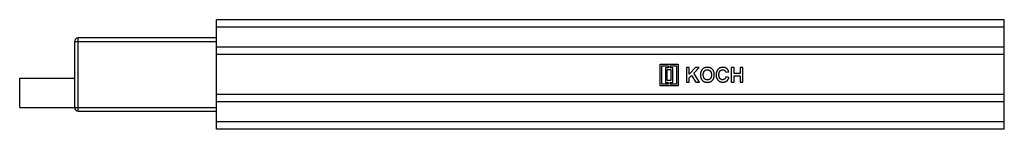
# Model space of a CAD drawing. Header units: millimetres. Extents: x 39 to 309, y 226 to 256.
import ezdxf

# ---------------------------------------------------------------- set-up
doc = ezdxf.new("R2010")
doc.units = ezdxf.units.MM
doc.header["$LTSCALE"] = 31.464333
doc.layers.get('0').update_dxf_attribs({"linetype": 'CONTINUOUS'})

msp = doc.modelspace()

# ---------------------------------------------------------------- linework, layer by layer
at = {"color": 7}
for p, q in [((92.6, 226.35), (92.6, 256.35)), ((308.6, 256.35), (92.6, 256.35)), ((308.6, 254.35), (92.6, 254.35)), ((308.6, 226.35), (308.6, 256.35)), ((54.6, 231.35), (54.6, 251.35)), ((92.6, 251.35), (54.6, 251.35)), ((53.6, 250.35), (53.6, 232.35)), ((53.6, 250.35), (92.6, 250.35)), ((308.6, 248.85), (92.6, 248.85)), ((308.6, 246.85), (92.6, 246.85)), ((214.19, 244.2), (219.19, 244.2)), ((214.19, 238.2), (214.19, 244.2)), ((214.69, 243.7), (216.44, 243.7)), ((214.69, 238.7), (214.69, 243.7)), ((216.44, 243.2), (215.69, 243.2)), ((215.69, 243.2), (215.69, 239.2)), ((216.44, 243.7), (216.44, 243.2)), ((216.94, 243.7), (218.69, 243.7)), ((216.94, 243.2), (216.94, 243.7)), ((217.69, 243.2), (216.94, 243.2)), ((217.69, 239.2), (217.69, 243.2)), ((218.69, 243.7), (218.69, 238.7)), ((219.19, 244.2), (219.19, 238.2)), ((222.2, 243.25), (221.43, 243.25)), ((221.43, 243.25), (221.43, 239.25)), ((223.88, 243.25), (222.2, 241.46)), ((222.2, 241.46), (222.2, 243.25)), ((223.42, 241.71), (224.94, 243.25)), ((224.94, 243.25), (223.88, 243.25)), ((234.5, 243.25), (233.73, 243.25)), ((233.73, 243.25), (233.73, 239.25)), ((234.5, 241.66), (234.5, 243.25)), ((236.91, 243.25), (236.14, 243.25)), ((236.14, 243.25), (236.14, 241.66)), ((236.91, 239.25), (236.91, 243.25)), ((38.6, 232.35), (38.6, 240.35)), ((38.6, 240.35), (53.6, 240.35)), ((216.19, 242.7), (217.19, 242.7)), ((216.19, 239.7), (216.19, 242.7)), ((217.19, 242.7), (217.19, 239.7)), ((222.2, 240.46), (222.84, 241.11)), ((222.2, 239.25), (222.2, 240.46)), ((222.84, 241.11), (223.97, 239.25)), ((224.99, 239.25), (223.42, 241.71)), ((232.25, 241.97), (233.02, 242.12)), ((233.07, 240.48), (232.3, 240.74)), ((236.14, 241.66), (234.5, 241.66)), ((234.5, 241), (236.14, 241)), ((234.5, 239.25), (234.5, 241)), ((236.14, 241), (236.14, 239.25)), ((219.19, 238.2), (214.19, 238.2)), ((216.44, 238.7), (214.69, 238.7)), ((215.69, 239.2), (216.44, 239.2)), ((217.19, 239.7), (216.19, 239.7)), ((216.44, 239.2), (216.44, 238.7)), ((216.94, 239.2), (217.69, 239.2)), ((216.94, 238.7), (216.94, 239.2)), ((218.69, 238.7), (216.94, 238.7)), ((221.43, 239.25), (222.2, 239.25)), ((223.97, 239.25), (224.99, 239.25)), ((233.73, 239.25), (234.5, 239.25)), ((236.14, 239.25), (236.91, 239.25)), ((308.6, 235.85), (92.6, 235.85)), ((38.6, 232.35), (92.6, 232.35)), ((308.6, 233.85), (92.6, 233.85)), ((54.6, 231.35), (92.6, 231.35)), ((308.6, 228.35), (92.6, 228.35)), ((308.6, 226.35), (92.6, 226.35))]:
    msp.add_line(p, q, dxfattribs=at)
for centre, start, end in [((54.6, 250.35), 90, 180), ((54.6, 232.35), 180, 270)]:
    msp.add_arc(centre, 1, start, end, dxfattribs=at)
for points, knots in [([(226.32, 243.15), (226.28, 243.13), (226.18, 243.08), (226.06, 243), (225.93, 242.9), (225.81, 242.79), (225.71, 242.67), (225.61, 242.53), (225.52, 242.39), (225.48, 242.29), (225.45, 242.24)], [0, 0, 0, 0, 0.116899, 0.236079, 0.359039, 0.486411, 0.615355, 0.743673, 0.871078, 1, 1, 1, 1]), ([(227.16, 243.3), (227.13, 243.3), (227.05, 243.3), (226.93, 243.29), (226.82, 243.28), (226.72, 243.27), (226.61, 243.24), (226.51, 243.22), (226.42, 243.18), (226.35, 243.16), (226.32, 243.15)], [0, 0, 0, 0, 0.136469, 0.268534, 0.397479, 0.523372, 0.645894, 0.76589, 0.884176, 1, 1, 1, 1]), ([(229.07, 241.25), (229.07, 241.32), (229.06, 241.48), (229.04, 241.7), (229, 241.91), (228.94, 242.11), (228.87, 242.29), (228.78, 242.46), (228.67, 242.62), (228.55, 242.76), (228.42, 242.89), (228.27, 243), (228.11, 243.09), (227.94, 243.17), (227.76, 243.23), (227.57, 243.27), (227.37, 243.3), (227.24, 243.3), (227.16, 243.3)], [0, 0, 0, 0, 0.074361, 0.144792, 0.212016, 0.276496, 0.338317, 0.398584, 0.458108, 0.517277, 0.575932, 0.633669, 0.69137, 0.749404, 0.808638, 0.86978, 0.93346, 1, 1, 1, 1]), ([(231.43, 243.3), (231.36, 243.3), (231.23, 243.3), (231.04, 243.27), (230.85, 243.23), (230.68, 243.17), (230.52, 243.09), (230.36, 243), (230.22, 242.89), (230.09, 242.76), (229.97, 242.62), (229.86, 242.46), (229.78, 242.29), (229.7, 242.11), (229.65, 241.91), (229.61, 241.7), (229.58, 241.48), (229.58, 241.32), (229.58, 241.24)], [0, 0, 0, 0, 0.064805, 0.126985, 0.186887, 0.245316, 0.302671, 0.359638, 0.417275, 0.475921, 0.535128, 0.59496, 0.655853, 0.718486, 0.783937, 0.852147, 0.924209, 1, 1, 1, 1]), ([(232.61, 242.87), (232.57, 242.9), (232.5, 242.97), (232.37, 243.06), (232.23, 243.14), (232.09, 243.2), (231.94, 243.24), (231.78, 243.28), (231.61, 243.3), (231.49, 243.3), (231.43, 243.3)], [0, 0, 0, 0, 0.121008, 0.240376, 0.359888, 0.48086, 0.603778, 0.730778, 0.862686, 1, 1, 1, 1]), ([(225.45, 242.24), (225.44, 242.21), (225.41, 242.14), (225.37, 242.03), (225.34, 241.91), (225.32, 241.78), (225.3, 241.65), (225.28, 241.52), (225.27, 241.37), (225.27, 241.28), (225.27, 241.23)], [0, 0, 0, 0, 0.109363, 0.222958, 0.339998, 0.461846, 0.588202, 0.719901, 0.857374, 1, 1, 1, 1]), ([(225.27, 241.23), (225.27, 241.15), (225.28, 241), (225.3, 240.78), (225.34, 240.58), (225.4, 240.38), (225.47, 240.2), (225.56, 240.04), (225.66, 239.88), (225.79, 239.74), (225.92, 239.61), (226.07, 239.5), (226.22, 239.41), (226.39, 239.33), (226.57, 239.27), (226.76, 239.23), (226.97, 239.21), (227.11, 239.2), (227.18, 239.2)], [0, 0, 0, 0, 0.073399, 0.142846, 0.209282, 0.27303, 0.334517, 0.394567, 0.453837, 0.512903, 0.571644, 0.629463, 0.687473, 0.746075, 0.80592, 0.867776, 0.932445, 1, 1, 1, 1]), ([(226.04, 241.25), (226.04, 241.31), (226.04, 241.42), (226.06, 241.58), (226.08, 241.72), (226.12, 241.86), (226.16, 241.98), (226.21, 242.1), (226.28, 242.2), (226.35, 242.29), (226.43, 242.37), (226.52, 242.44), (226.61, 242.5), (226.71, 242.55), (226.82, 242.59), (226.93, 242.62), (227.05, 242.63), (227.13, 242.64), (227.17, 242.64)], [0, 0, 0, 0, 0.083102, 0.160959, 0.233988, 0.302872, 0.36793, 0.429681, 0.48918, 0.546879, 0.60338, 0.658546, 0.712973, 0.767992, 0.823045, 0.879942, 0.938625, 1, 1, 1, 1]), ([(227.17, 239.87), (227.13, 239.87), (227.06, 239.87), (226.94, 239.89), (226.83, 239.92), (226.73, 239.95), (226.62, 240), (226.53, 240.06), (226.44, 240.14), (226.36, 240.22), (226.28, 240.31), (226.22, 240.42), (226.16, 240.53), (226.12, 240.66), (226.08, 240.79), (226.06, 240.94), (226.04, 241.09), (226.04, 241.2), (226.04, 241.25)], [0, 0, 0, 0, 0.05953, 0.117165, 0.172837, 0.227775, 0.282559, 0.337869, 0.393963, 0.45171, 0.5109, 0.571622, 0.634038, 0.699373, 0.768221, 0.841021, 0.917903, 1, 1, 1, 1]), ([(227.17, 242.64), (227.22, 242.64), (227.3, 242.63), (227.42, 242.62), (227.53, 242.59), (227.63, 242.55), (227.73, 242.51), (227.83, 242.45), (227.91, 242.38), (227.99, 242.3), (228.07, 242.21), (228.13, 242.1), (228.18, 241.99), (228.22, 241.87), (228.26, 241.73), (228.28, 241.59), (228.3, 241.43), (228.3, 241.32), (228.3, 241.27)], [0, 0, 0, 0, 0.061794, 0.120877, 0.177775, 0.233446, 0.28795, 0.342535, 0.397207, 0.45353, 0.511063, 0.570081, 0.632084, 0.696702, 0.765669, 0.838738, 0.916729, 1, 1, 1, 1]), ([(228.3, 241.27), (228.3, 241.21), (228.3, 241.1), (228.28, 240.94), (228.26, 240.79), (228.22, 240.66), (228.18, 240.53), (228.12, 240.41), (228.06, 240.31), (227.99, 240.22), (227.9, 240.13), (227.82, 240.06), (227.72, 240), (227.62, 239.95), (227.52, 239.91), (227.41, 239.89), (227.29, 239.87), (227.21, 239.87), (227.17, 239.87)], [0, 0, 0, 0, 0.083389, 0.161969, 0.235618, 0.304891, 0.370742, 0.433296, 0.493598, 0.552087, 0.609072, 0.664664, 0.719234, 0.773119, 0.827864, 0.883245, 0.940678, 1, 1, 1, 1]), ([(227.18, 239.2), (227.25, 239.2), (227.38, 239.21), (227.58, 239.23), (227.77, 239.27), (227.95, 239.33), (228.12, 239.41), (228.28, 239.5), (228.42, 239.61), (228.56, 239.74), (228.68, 239.88), (228.78, 240.04), (228.87, 240.21), (228.94, 240.39), (229, 240.59), (229.04, 240.8), (229.06, 241.02), (229.07, 241.17), (229.07, 241.25)], [0, 0, 0, 0, 0.066666, 0.130458, 0.191702, 0.250953, 0.309086, 0.3669, 0.42461, 0.483232, 0.54238, 0.60175, 0.662137, 0.724217, 0.788333, 0.855394, 0.925722, 1, 1, 1, 1]), ([(229.58, 241.24), (229.58, 241.17), (229.58, 241.02), (229.61, 240.81), (229.65, 240.61), (229.71, 240.42), (229.78, 240.24), (229.87, 240.08), (229.97, 239.92), (230.09, 239.78), (230.22, 239.66), (230.37, 239.55), (230.52, 239.46), (230.68, 239.38), (230.85, 239.32), (231.03, 239.28), (231.21, 239.26), (231.34, 239.25), (231.41, 239.25)], [0, 0, 0, 0, 0.074068, 0.144321, 0.211739, 0.276331, 0.338945, 0.399998, 0.460642, 0.521158, 0.581165, 0.639804, 0.697721, 0.755696, 0.814175, 0.873981, 0.935934, 1, 1, 1, 1]), ([(230.35, 241.3), (230.35, 241.36), (230.35, 241.47), (230.37, 241.63), (230.39, 241.77), (230.42, 241.91), (230.46, 242.03), (230.51, 242.14), (230.57, 242.24), (230.63, 242.32), (230.71, 242.4), (230.79, 242.46), (230.87, 242.51), (230.96, 242.56), (231.06, 242.59), (231.16, 242.62), (231.27, 242.63), (231.34, 242.64), (231.38, 242.64)], [0, 0, 0, 0, 0.088747, 0.171871, 0.248926, 0.32028, 0.387238, 0.44961, 0.508743, 0.565079, 0.619523, 0.673111, 0.725232, 0.778005, 0.830952, 0.885558, 0.941363, 1, 1, 1, 1]), ([(231.37, 239.92), (231.34, 239.92), (231.26, 239.92), (231.16, 239.94), (231.06, 239.96), (230.96, 240), (230.87, 240.04), (230.79, 240.1), (230.71, 240.16), (230.63, 240.24), (230.56, 240.32), (230.51, 240.42), (230.46, 240.54), (230.42, 240.66), (230.39, 240.8), (230.37, 240.96), (230.35, 241.13), (230.35, 241.24), (230.35, 241.3)], [0, 0, 0, 0, 0.056992, 0.111621, 0.164377, 0.216208, 0.267502, 0.318746, 0.370886, 0.424473, 0.480269, 0.539005, 0.601937, 0.669823, 0.743267, 0.822344, 0.907799, 1, 1, 1, 1]), ([(232.3, 240.74), (232.29, 240.7), (232.27, 240.64), (232.24, 240.54), (232.2, 240.45), (232.16, 240.37), (232.12, 240.3), (232.07, 240.23), (232.01, 240.17), (231.95, 240.12), (231.89, 240.07), (231.83, 240.03), (231.76, 239.99), (231.69, 239.97), (231.61, 239.95), (231.54, 239.93), (231.46, 239.92), (231.4, 239.92), (231.37, 239.92)], [0, 0, 0, 0, 0.078866, 0.15367, 0.22508, 0.292595, 0.357422, 0.419471, 0.47924, 0.537729, 0.595021, 0.651594, 0.708208, 0.764276, 0.821259, 0.879539, 0.938739, 1, 1, 1, 1]), ([(231.38, 242.64), (231.41, 242.64), (231.46, 242.64), (231.54, 242.63), (231.61, 242.61), (231.69, 242.59), (231.75, 242.57), (231.82, 242.54), (231.88, 242.5), (231.94, 242.46), (232, 242.41), (232.05, 242.36), (232.1, 242.31), (232.13, 242.25), (232.17, 242.18), (232.2, 242.12), (232.23, 242.04), (232.24, 242), (232.25, 241.97)], [0, 0, 0, 0, 0.068743, 0.134507, 0.198858, 0.261783, 0.323367, 0.38425, 0.445253, 0.506181, 0.566904, 0.627876, 0.68765, 0.747814, 0.808477, 0.870585, 0.934298, 1, 1, 1, 1]), ([(231.41, 239.25), (231.46, 239.25), (231.56, 239.25), (231.71, 239.27), (231.86, 239.29), (231.99, 239.33), (232.12, 239.37), (232.24, 239.42), (232.36, 239.48), (232.47, 239.55), (232.57, 239.63), (232.67, 239.73), (232.75, 239.83), (232.83, 239.94), (232.9, 240.06), (232.97, 240.19), (233.02, 240.33), (233.05, 240.43), (233.07, 240.48)], [0, 0, 0, 0, 0.070216, 0.137146, 0.201748, 0.26448, 0.324867, 0.38409, 0.442099, 0.499706, 0.557236, 0.615434, 0.674325, 0.734832, 0.797097, 0.862105, 0.929585, 1, 1, 1, 1]), ([(233.02, 242.12), (233, 242.16), (232.98, 242.24), (232.94, 242.35), (232.9, 242.45), (232.85, 242.55), (232.8, 242.64), (232.74, 242.72), (232.68, 242.8), (232.63, 242.84), (232.61, 242.87)], [0, 0, 0, 0, 0.144044, 0.28069, 0.412087, 0.538633, 0.659633, 0.776077, 0.889338, 1, 1, 1, 1])]:
    msp.add_open_spline(points, degree=3, knots=knots, dxfattribs=at)

doc.saveas('drawing.dxf')
